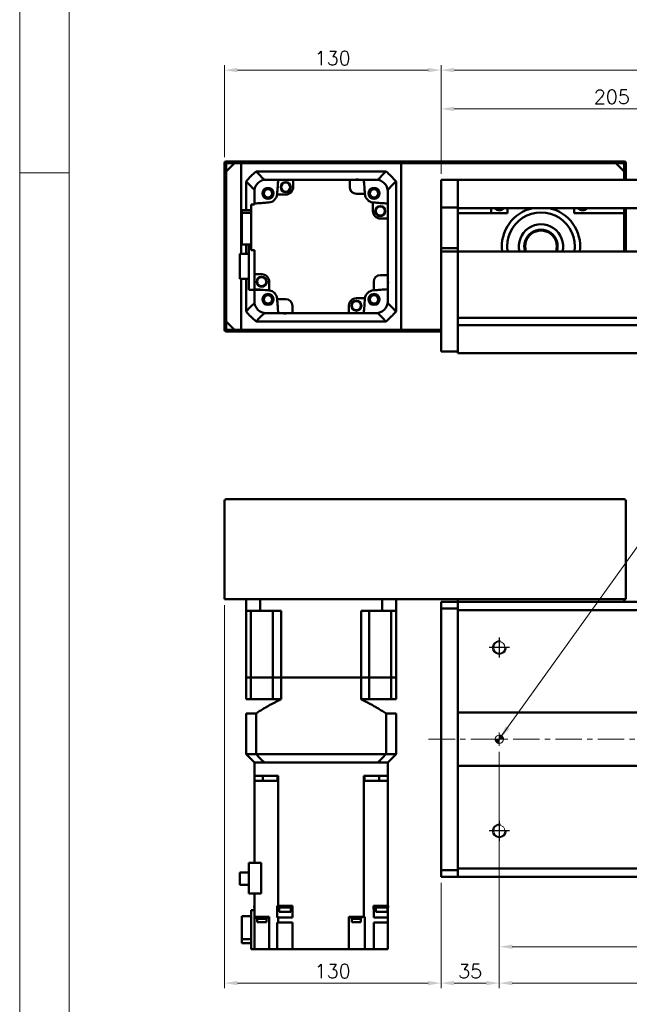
# Model space of a CAD drawing. Header units: millimetres. Extents: x 46891 to 51038, y 6223 to 10291.
# Tile 2 of 6: x 48547 to 48913, y 8911 to 9502. Entities that reach past the tile are written whole.
import ezdxf

# ---------------------------------------------------------------- set-up
doc = ezdxf.new("R2010")
doc.units = ezdxf.units.MM
doc.header["$LTSCALE"] = 0.5
doc.linetypes.add('CENTER', pattern=[50.8, 31.75, -6.35, 6.35, -6.35])
doc.layers.get('0').update_dxf_attribs({"lineweight": 20})
doc.layers.add('1', color=1, linetype='CENTER', lineweight=13)
doc.layers.add('외형선(ISO)', color=7, linetype='Continuous', lineweight=50)
doc.layers.add('C', color=1, linetype='CENTER')
doc.layers.add('DIM', color=4, linetype='Continuous')
doc.styles.add('DSR TEXT', font='romans.shx', dxfattribs={"bigfont": 'whgtxt.shx'})
doc.styles.get("Standard").update_dxf_attribs({"font": 'romans.shx', "bigfont": 'whgtxt.shx'})
doc.dimstyles.new('DSR', dxfattribs={"dimscale": 2, "dimtxt": 3, "dimasz": 3, "dimexe": 0.5, "dimexo": 0.5, "dimgap": 0.5, "dimtad": 1, "dimdsep": 46, "dimtxsty": 'Standard', "dimcen": 2.5, "dimclrd": 4, "dimclre": 4, "dimclrt": 2, "dimadec": 0, "dimazin": 2, "dimtfac": 1, "dimtmove": 0, "dimatfit": 3, "dimfxl": 0, "dimlwd": -1, "dimlwe": -1, "dimarcsym": 0})

# ---------------------------------------------------------------- blocks, each defined once
blk = doc.blocks.new('A$C1C1952E1')
at = {"color": 1}
blk.add_lwpolyline([(0, 0), (420, 0), (420, 297), (0, 297)], close=True, dxfattribs=at)
at = {"color": 3}
blk.add_lwpolyline([(5, 5), (415, 5), (415, 292), (5, 292)], close=True, dxfattribs=at)
blk = doc.blocks.new('*D77')
at = {"color": 1, "linetype": 'ByBlock'}
for p, q in [((48799.5, 9409.41), (48799.5, 9451.32)), ((49004.5, 9421.41), (49004.5, 9451.32)), ((48807.3, 9448.32), (48996.7, 9448.32))]:
    blk.add_line(p, q, dxfattribs=at)
at = {"color": 1}
for points in [[(48807.3, 9449.62), (48807.3, 9447.02), (48799.5, 9448.32)], [(48996.7, 9449.62), (48996.7, 9447.02), (49004.5, 9448.32)]]:
    blk.add_solid(points, dxfattribs=at)
at = {"layer": 'Defpoints', "color": 0}
for p in [(49004.5, 9448.32), (49004.5, 9417.81), (48799.5, 9405.81)]:
    blk.add_point(p, dxfattribs=at)
at = {"color": 3, "insert": (48902, 9455.52), "char_height": 8.4, "attachment_point": 5, "style": 'DSR TEXT'}
blk.add_mtext('205', dxfattribs=at)
blk = doc.blocks.new('*D80')
at = {"color": 1, "linetype": 'ByBlock'}
for p, q in [((48799.5, 9409.41), (48799.5, 9474.57)), ((50161.7, 9471.57), (48807.3, 9471.57)), ((50169.5, 9409.41), (50169.5, 9474.57))]:
    blk.add_line(p, q, dxfattribs=at)
at = {"color": 1}
for points in [[(48807.3, 9472.87), (48807.3, 9470.27), (48799.5, 9471.57)], [(50161.7, 9472.87), (50161.7, 9470.27), (50169.5, 9471.57)]]:
    blk.add_solid(points, dxfattribs=at)
at = {"layer": 'Defpoints', "color": 0}
for p in [(48799.5, 9471.57), (48799.5, 9405.81), (50169.5, 9405.81)]:
    blk.add_point(p, dxfattribs=at)
at = {"color": 3, "insert": (49484.5, 9478.77), "char_height": 8.4, "attachment_point": 5, "style": 'DSR TEXT'}
blk.add_mtext('1370', dxfattribs=at)
blk = doc.blocks.new('*D81')
at = {"color": 1, "linetype": 'ByBlock'}
for p, q in [((48669.5, 9419.41), (48669.5, 9474.57)), ((48791.7, 9471.57), (48677.3, 9471.57)), ((48799.5, 9409.41), (48799.5, 9474.57))]:
    blk.add_line(p, q, dxfattribs=at)
at = {"color": 1}
for points in [[(48677.3, 9472.87), (48677.3, 9470.27), (48669.5, 9471.57)], [(48791.7, 9472.87), (48791.7, 9470.27), (48799.5, 9471.57)]]:
    blk.add_solid(points, dxfattribs=at)
at = {"layer": 'Defpoints', "color": 0}
for p in [(48669.5, 9471.57), (48669.5, 9415.81), (48799.5, 9405.81)]:
    blk.add_point(p, dxfattribs=at)
at = {"color": 3, "insert": (48734.5, 9478.77), "char_height": 8.4, "attachment_point": 5, "style": 'DSR TEXT'}
blk.add_mtext('130', dxfattribs=at)
blk = doc.blocks.new('A$C33E56CC6')
h = blk.add_hatch()
h.set_pattern_fill('ANSI31', color=256, style=0)
h.set_pattern_definition([(45, (-7065.45672, -6508.5399), (-0.0883883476, 0.0883883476), [])])
h.paths.add_polyline_path([(4, 6.5, 0.414214), (1.5, 4), (4, 4)])
h.paths.add_polyline_path([(6.5, 4), (4, 4), (4, 1.5, 0.414214)])
blk.add_circle((4, 4), 2.5)
at = {"layer": '1'}
for p, q in [((4, 0), (4, 8)), ((0, 4), (8, 4))]:
    blk.add_line(p, q, dxfattribs=at)
blk = doc.blocks.new('tap8')
blk.add_circle((0, 0), 3.4)
at = {"layer": 'C', "color": 1, "linetype": 'CENTER'}
for p, q in [((0, -6.05), (0, 6.05)), ((-6.05, 0), (6.05, 0))]:
    blk.add_line(p, q, dxfattribs=at)
at = {"layer": 'DIM', "color": 3}
blk.add_arc((0, 0), 4, 263.84551, 189.43144, dxfattribs=at)
blk = doc.blocks.new('*D91')
at = {"color": 1, "linetype": 'ByBlock'}
for p, q in [((48834.5, 9005.52), (48834.5, 8920.86)), ((48799.5, 8984.07), (48799.5, 8920.86)), ((48826.7, 8923.86), (48807.3, 8923.86))]:
    blk.add_line(p, q, dxfattribs=at)
at = {"color": 1}
for points in [[(48807.3, 8925.16), (48807.3, 8922.56), (48799.5, 8923.86)], [(48826.7, 8925.16), (48826.7, 8922.56), (48834.5, 8923.86)]]:
    blk.add_solid(points, dxfattribs=at)
at = {"layer": 'Defpoints', "color": 0}
for p in [(48834.5, 9009.12), (48799.5, 8987.67), (48799.5, 8923.86)]:
    blk.add_point(p, dxfattribs=at)
at = {"color": 3, "insert": (48817, 8931.06), "char_height": 8.4, "attachment_point": 5, "style": 'DSR TEXT'}
blk.add_mtext('35', dxfattribs=at)
blk = doc.blocks.new('*D92')
at = {"color": 1, "linetype": 'ByBlock'}
for p, q in [((48834.5, 9005.52), (48834.5, 8920.86)), ((50134.5, 9005.52), (50134.5, 8920.86)), ((48842.3, 8923.86), (50126.7, 8923.86))]:
    blk.add_line(p, q, dxfattribs=at)
at = {"color": 1}
for points in [[(48842.3, 8925.16), (48842.3, 8922.56), (48834.5, 8923.86)], [(50126.7, 8925.16), (50126.7, 8922.56), (50134.5, 8923.86)]]:
    blk.add_solid(points, dxfattribs=at)
at = {"layer": 'Defpoints', "color": 0}
for p in [(48834.5, 9009.12), (50134.5, 9009.12), (50134.5, 8923.86)]:
    blk.add_point(p, dxfattribs=at)
at = {"color": 3, "insert": (49484.5, 8931.06), "char_height": 8.4, "attachment_point": 5, "style": 'DSR TEXT'}
blk.add_mtext('13X100PITCH=1300', dxfattribs=at)
blk = doc.blocks.new('*D94')
at = {"color": 1, "linetype": 'ByBlock'}
for p, q in [((48834.5, 9062.57), (48834.5, 8942.67)), ((50134.5, 9062.57), (50134.5, 8942.67)), ((48842.3, 8945.67), (50126.7, 8945.67))]:
    blk.add_line(p, q, dxfattribs=at)
at = {"color": 1}
for points in [[(48842.3, 8946.97), (48842.3, 8944.37), (48834.5, 8945.67)], [(50126.7, 8946.97), (50126.7, 8944.37), (50134.5, 8945.67)]]:
    blk.add_solid(points, dxfattribs=at)
at = {"layer": 'Defpoints', "color": 0}
for p in [(48834.5, 9066.17), (50134.5, 9066.17), (50134.5, 8945.67)]:
    blk.add_point(p, dxfattribs=at)
at = {"color": 3, "insert": (49484.5, 8952.87), "char_height": 8.4, "attachment_point": 5, "style": 'DSR TEXT'}
blk.add_mtext('1300%%P0.02', dxfattribs=at)
blk = doc.blocks.new('*D95')
at = {"color": 1, "linetype": 'ByBlock'}
for p, q in [((48669.5, 9150.57), (48669.5, 8920.86)), ((48799.5, 8984.07), (48799.5, 8920.86)), ((48791.7, 8923.86), (48677.3, 8923.86))]:
    blk.add_line(p, q, dxfattribs=at)
at = {"color": 1}
for points in [[(48677.3, 8925.16), (48677.3, 8922.56), (48669.5, 8923.86)], [(48791.7, 8925.16), (48791.7, 8922.56), (48799.5, 8923.86)]]:
    blk.add_solid(points, dxfattribs=at)
at = {"layer": 'Defpoints', "color": 0}
for p in [(48669.5, 9154.17), (48799.5, 8987.67), (48669.5, 8923.86)]:
    blk.add_point(p, dxfattribs=at)
at = {"color": 3, "insert": (48734.5, 8931.06), "char_height": 8.4, "attachment_point": 5, "style": 'DSR TEXT'}
blk.add_mtext('130', dxfattribs=at)

msp = doc.modelspace()

# ---------------------------------------------------------------- linework, layer by layer
at = {"color": 1}
msp.add_line((48576.33082, 9409.88267), (48546.67132, 9409.88267), dxfattribs=at)
at = {"layer": '1'}
msp.add_line((50179.50234, 9070.16693), (48789.50234, 9070.16693), dxfattribs=at)
at = {"layer": '외형선(ISO)'}
for p, q in [((48669.50234, 9415.81317), (48669.50234, 9407.81317)), ((48909.50234, 9416.81317), (48670.50234, 9416.81317)), ((48670.50234, 9410.81317), (48675.50234, 9415.81317)), ((48671.00234, 9415.81317), (48909.00234, 9415.81317)), ((48679.50234, 9415.81317), (48675.50234, 9415.81317)), ((48679.50234, 9361.36317), (48679.50234, 9415.81317)), ((48904.50234, 9415.81317), (48775.50234, 9415.81317)), ((48775.50234, 9415.81317), (48775.50234, 9315.81317)), ((48904.50234, 9415.81317), (48909.50234, 9410.81317)), ((48910.50234, 9407.81317), (48910.50234, 9415.81317)), ((48670.50234, 9407.81317), (48670.50234, 9415.31317)), ((48670.50234, 9410.81317), (48670.50234, 9320.81317)), ((48766.50494, 9410.81317), (48688.49974, 9410.81317)), ((48909.50234, 9415.31317), (48909.50234, 9407.81317)), ((48909.50234, 9405.81317), (48909.50234, 9410.81317)), ((48669.50234, 9407.81317), (48670.50234, 9407.81317)), ((48669.50234, 9403.81317), (48669.50234, 9407.81317)), ((48682.50234, 9404.81576), (48682.50234, 9387.59544)), ((48693.49866, 9405.81317), (48694.50234, 9405.81317)), ((48701.83615, 9405.81317), (48694.50234, 9405.81317)), ((48701.83615, 9405.81317), (48710.80234, 9405.81317)), ((48744.70234, 9405.81317), (48710.80234, 9405.81317)), ((48710.80234, 9405.81317), (48710.80234, 9401.41317)), ((48744.70234, 9405.81317), (48753.16853, 9405.81317)), ((48744.70234, 9401.41317), (48744.70234, 9405.81317)), ((48760.50234, 9405.81317), (48753.16853, 9405.81317)), ((48760.50234, 9405.81317), (48761.50602, 9405.81317)), ((48772.50234, 9326.81057), (48772.50234, 9404.81576)), ((48799.50234, 9405.81317), (48799.50234, 9403.81317)), ((48809.50234, 9405.81317), (48799.50234, 9405.81317)), ((48809.50234, 9403.81317), (48809.50234, 9405.81317)), ((48929.50234, 9405.81317), (48809.50234, 9405.81317)), ((48809.50234, 9405.81317), (48809.50234, 9403.81317)), ((48909.50234, 9407.81317), (48910.50234, 9407.81317)), ((48910.50234, 9407.81317), (48910.50234, 9405.81317)), ((48670.50234, 9403.81317), (48669.50234, 9403.81317)), ((48669.50234, 9403.81317), (48669.50234, 9327.81317)), ((48670.50234, 9327.81317), (48670.50234, 9403.81317)), ((48687.50234, 9399.81684), (48687.50234, 9398.81317)), ((48687.50234, 9391.47935), (48687.50234, 9398.81317)), ((48767.50234, 9399.81684), (48767.50234, 9398.81317)), ((48767.50234, 9391.47935), (48767.50234, 9398.81317)), ((48799.50234, 9402.30045), (48799.50234, 9403.81317)), ((48799.50234, 9401.80147), (48799.50234, 9402.30045)), ((48799.50234, 9401.80147), (48799.50234, 9400.26088)), ((48799.50234, 9400.26088), (48799.50234, 9397.27629)), ((48809.50234, 9403.81317), (48809.50234, 9402.30045)), ((48809.50234, 9402.30045), (48809.50234, 9403.81317)), ((48809.50234, 9402.30045), (48809.50234, 9401.80147)), ((48809.50234, 9401.80147), (48809.50234, 9402.30045)), ((48809.50234, 9400.26088), (48809.50234, 9401.80147)), ((48809.50234, 9401.80147), (48809.50234, 9400.26088)), ((48809.50234, 9397.27629), (48809.50234, 9400.26088)), ((48809.50234, 9400.26088), (48809.50234, 9397.27629)), ((48706.30234, 9396.91317), (48701.13523, 9396.91317)), ((48753.82428, 9397.41317), (48748.70234, 9397.41317)), ((48758.60234, 9387.01317), (48758.60234, 9392.18028)), ((48799.50234, 9389.49884), (48799.50234, 9397.27629)), ((48809.50234, 9397.27629), (48809.50234, 9389.49884)), ((48809.50234, 9389.49884), (48809.50234, 9397.27629)), ((48680.00234, 9387.59544), (48685.50234, 9387.59544)), ((48680.00234, 9387.59544), (48680.00234, 9385.88927)), ((48685.50234, 9391.01317), (48687.50234, 9391.01317)), ((48685.50234, 9391.01317), (48685.50234, 9363.61317)), ((48687.50234, 9391.01317), (48687.50234, 9391.47935)), ((48767.50234, 9391.47935), (48767.50234, 9382.51317)), ((48799.50234, 9389.13986), (48799.50234, 9389.49884)), ((48799.50234, 9364.73623), (48799.50234, 9389.13986)), ((48809.50234, 9389.13986), (48799.50234, 9389.13986)), ((48809.50234, 9389.49884), (48809.50234, 9389.13986)), ((48809.50234, 9389.13986), (48809.50234, 9364.73623)), ((48929.50234, 9388.81317), (48809.50234, 9388.81317)), ((48829.50234, 9388.81317), (48829.50234, 9385.81317)), ((48839.50234, 9388.81317), (48839.50234, 9385.81317)), ((48879.50234, 9385.81317), (48879.50234, 9388.81317)), ((48909.50234, 9388.81317), (48909.50234, 9385.81317)), ((48910.50234, 9362.81317), (48910.50234, 9388.81317)), ((48685.50234, 9385.88927), (48680.00234, 9385.88927)), ((48680.00234, 9385.88927), (48680.00234, 9367.03089)), ((48767.50234, 9382.51317), (48763.10234, 9382.51317)), ((48767.50234, 9348.61317), (48767.50234, 9382.51317)), ((48839.50234, 9385.81317), (48809.50234, 9385.81317)), ((48909.50234, 9385.81317), (48879.50234, 9385.81317)), ((48909.50234, 9362.81317), (48909.50234, 9385.81317)), ((48680.00234, 9367.03089), (48685.50234, 9367.03089)), ((48682.50234, 9367.03089), (48682.50234, 9361.36317)), ((48684.10234, 9367.03089), (48684.10234, 9339.81317)), ((48685.50234, 9363.61317), (48687.50234, 9363.61317)), ((48687.50234, 9349.11317), (48687.50234, 9363.61317)), ((48799.50234, 9362.81317), (48799.50234, 9364.73623)), ((48809.50234, 9364.73623), (48799.50234, 9364.73623)), ((48799.50234, 9362.81317), (48799.50234, 9359.81317)), ((48809.50234, 9362.81317), (48799.50234, 9362.81317)), ((48809.50234, 9364.73623), (48809.50234, 9362.81317)), ((48809.50234, 9362.81317), (48809.50234, 9359.81317)), ((48809.50234, 9362.81317), (50159.50234, 9362.81317)), ((48809.50234, 9359.81317), (48809.50234, 9362.81317)), ((48684.10234, 9361.36317), (48678.70234, 9361.36317)), ((48678.70234, 9361.36317), (48678.70234, 9346.26317)), ((48799.50234, 9308.05581), (48799.50234, 9359.81317)), ((48809.50234, 9323.26317), (48809.50234, 9359.81317)), ((48809.50234, 9359.81317), (48809.50234, 9308.05581)), ((48678.70234, 9346.26317), (48684.10234, 9346.26317)), ((48679.50234, 9315.81317), (48679.50234, 9346.26317)), ((48682.50234, 9346.26317), (48682.50234, 9326.81057)), ((48687.50234, 9349.11317), (48687.50234, 9340.14698)), ((48691.90234, 9349.11317), (48687.50234, 9349.11317)), ((48763.10234, 9348.61317), (48767.50234, 9348.61317)), ((48767.50234, 9348.61317), (48767.50234, 9340.14698)), ((48684.10234, 9339.81317), (48691.53089, 9339.81317)), ((48687.50234, 9332.81317), (48687.50234, 9339.81317)), ((48696.40234, 9344.61317), (48696.40234, 9339.44605)), ((48759.10234, 9339.49122), (48759.10234, 9344.61317)), ((48767.50234, 9332.81317), (48767.50234, 9340.14698)), ((48701.1804, 9334.21317), (48706.30234, 9334.21317)), ((48748.70234, 9334.71317), (48753.86945, 9334.71317)), ((48669.50234, 9327.81317), (48670.50234, 9327.81317)), ((48669.50234, 9323.81317), (48669.50234, 9327.81317)), ((48687.50234, 9332.81317), (48687.50234, 9331.80949)), ((48710.30234, 9330.21317), (48710.30234, 9325.81317)), ((48744.20234, 9325.81317), (48744.20234, 9330.21317)), ((48767.50234, 9332.81317), (48767.50234, 9331.80949)), ((48670.50234, 9323.81317), (48669.50234, 9323.81317)), ((48669.50234, 9323.81317), (48669.50234, 9315.81317)), ((48670.50234, 9316.31317), (48670.50234, 9323.81317)), ((48693.49866, 9325.81317), (48694.50234, 9325.81317)), ((48694.50234, 9325.81317), (48701.83615, 9325.81317)), ((48701.83615, 9325.81317), (48710.30234, 9325.81317)), ((48710.30234, 9325.81317), (48744.20234, 9325.81317)), ((48753.16853, 9325.81317), (48744.20234, 9325.81317)), ((48753.16853, 9325.81317), (48760.50234, 9325.81317)), ((48760.50234, 9325.81317), (48761.50602, 9325.81317)), ((48809.50234, 9323.06317), (48963.50234, 9323.06317)), ((48675.50234, 9315.81317), (48670.50234, 9320.81317)), ((48799.50234, 9315.81317), (48671.00234, 9315.81317)), ((48675.50234, 9315.81317), (48679.50234, 9315.81317)), ((48688.49974, 9320.81317), (48766.50494, 9320.81317)), ((48775.50234, 9315.81317), (48799.50234, 9315.81317)), ((48809.50234, 9318.56317), (48963.51279, 9318.56317)), ((48809.50234, 9308.05581), (48809.50234, 9318.36317)), ((48670.50234, 9314.81317), (48799.50234, 9314.81317)), ((48799.50234, 9308.05581), (48799.50234, 9305.93449)), ((48799.50234, 9302.81317), (48799.50234, 9305.93449)), ((48809.50234, 9308.05581), (48809.50234, 9305.93449)), ((48809.50234, 9305.93449), (48809.50234, 9308.05581)), ((48809.50234, 9301.81317), (48809.50234, 9305.93449)), ((48809.50234, 9305.93449), (48809.50234, 9302.81317)), ((48799.50234, 9302.81317), (48809.50234, 9302.81317)), ((48809.50234, 9301.81317), (50159.50234, 9301.81317)), ((48669.50234, 9154.16693), (48669.50234, 9213.16693)), ((48670.50234, 9214.16693), (48909.50234, 9214.16693)), ((48910.50234, 9213.16693), (48910.50234, 9154.16693)), ((48669.50234, 9154.16693), (48670.50234, 9154.16693)), ((48670.50234, 9154.16693), (48909.50234, 9154.16693)), ((48682.50234, 9154.16693), (48682.50234, 9147.16693)), ((48690.90999, 9154.16693), (48690.90999, 9147.16693)), ((48764.09469, 9154.16693), (48764.09469, 9147.16693)), ((48772.50234, 9154.16693), (48772.50234, 9147.16693)), ((48799.50234, 9151.78825), (48799.50234, 9152.66693)), ((48809.50234, 9152.66693), (48799.50234, 9152.66693)), ((48799.50234, 9151.78825), (48799.50234, 9148.66693)), ((48809.50234, 9154.16693), (48809.50234, 9152.66693)), ((48809.50234, 9151.78825), (48809.50234, 9152.66693)), ((48809.50234, 9152.66693), (50159.50234, 9152.66693)), ((48809.50234, 9152.66693), (48809.50234, 9151.78825)), ((48809.50234, 9151.78825), (48809.50234, 9147.66693)), ((48809.50234, 9148.66693), (48809.50234, 9151.78825)), ((48909.50234, 9154.16693), (48909.50234, 9152.66693)), ((48909.50234, 9154.16693), (48910.50234, 9154.16693)), ((48690.90999, 9147.16693), (48682.50234, 9147.16693)), ((48682.50234, 9107.16693), (48682.50234, 9147.16693)), ((48685.45012, 9147.16693), (48685.45012, 9107.16693)), ((48690.90999, 9147.16693), (48703.50234, 9147.16693)), ((48698.64734, 9147.16693), (48698.64734, 9107.16693)), ((48703.50234, 9107.16693), (48703.50234, 9147.16693)), ((48751.50234, 9147.16693), (48764.09469, 9147.16693)), ((48751.50234, 9107.16693), (48751.50234, 9147.16693)), ((48756.35734, 9147.16693), (48756.35734, 9107.16693)), ((48772.50234, 9147.16693), (48764.09469, 9147.16693)), ((48769.55456, 9147.16693), (48769.55456, 9107.16693)), ((48772.50234, 9107.16693), (48772.50234, 9147.16693)), ((48809.50234, 9148.66693), (48799.50234, 9148.66693)), ((48799.50234, 9148.66693), (48799.50234, 8991.66693)), ((48809.50234, 9147.66693), (48809.50234, 9086.16693)), ((50159.50234, 9147.66693), (48809.50234, 9147.66693)), ((48682.50234, 9107.16693), (48685.45012, 9107.16693)), ((48685.45012, 9107.16693), (48682.50234, 9107.16693)), ((48682.50234, 9107.16693), (48682.50234, 9094.16693)), ((48685.45012, 9107.16693), (48692.14734, 9107.16693)), ((48685.45012, 9107.16693), (48692.14734, 9107.16693)), ((48685.45012, 9107.16693), (48685.45012, 9094.16693)), ((48692.14734, 9107.16693), (48698.64734, 9107.16693)), ((48692.14734, 9107.16693), (48698.64734, 9107.16693)), ((48698.64734, 9107.16693), (48703.50234, 9107.16693)), ((48703.50234, 9107.16693), (48698.64734, 9107.16693)), ((48698.64734, 9107.16693), (48698.64734, 9094.16693)), ((48703.50234, 9107.16693), (48751.50234, 9107.16693)), ((48703.50234, 9107.16693), (48751.50234, 9107.16693)), ((48703.50234, 9107.16693), (48703.50234, 9094.16693)), ((48751.50234, 9107.16693), (48756.35734, 9107.16693)), ((48756.35734, 9107.16693), (48751.50234, 9107.16693)), ((48751.50234, 9107.16693), (48751.50234, 9094.16693)), ((48756.35734, 9107.16693), (48762.85734, 9107.16693)), ((48756.35734, 9107.16693), (48762.85734, 9107.16693)), ((48756.35734, 9107.16693), (48756.35734, 9094.16693)), ((48762.85734, 9107.16693), (48769.55456, 9107.16693)), ((48762.85734, 9107.16693), (48769.55456, 9107.16693)), ((48769.55456, 9107.16693), (48772.50234, 9107.16693)), ((48772.50234, 9107.16693), (48769.55456, 9107.16693)), ((48769.55456, 9107.16693), (48769.55456, 9094.16693)), ((48772.50234, 9107.16693), (48772.50234, 9094.16693)), ((48685.45012, 9094.16693), (48682.50234, 9094.16693)), ((48698.64734, 9094.16693), (48685.45012, 9094.16693)), ((48703.50234, 9094.16693), (48698.64734, 9094.16693)), ((48756.35734, 9094.16693), (48751.50234, 9094.16693)), ((48756.35734, 9094.16693), (48769.55456, 9094.16693)), ((48772.50234, 9094.16693), (48769.55456, 9094.16693)), ((48688.49974, 9085.61693), (48682.50234, 9085.61693)), ((48682.50234, 9085.61693), (48682.50234, 9061.16693)), ((48688.49974, 9085.61693), (48688.49974, 9061.16693)), ((48772.50234, 9085.61693), (48766.50494, 9085.61693)), ((48766.50494, 9085.61693), (48766.50494, 9061.16693)), ((48772.50234, 9085.61693), (48772.50234, 9061.16693)), ((48809.50234, 9086.16693), (48809.50234, 9085.31338)), ((48809.50234, 9086.16693), (50159.50234, 9086.16693)), ((48809.50234, 9085.31338), (48809.50234, 9084.95982)), ((48809.50234, 9084.95982), (48809.50234, 9055.37404)), ((48809.50234, 9055.37404), (48809.50234, 9084.95982)), ((48682.50234, 9061.16693), (48688.49974, 9061.16693)), ((48682.50234, 9061.16693), (48687.50234, 9056.16693)), ((48687.50234, 9056.16693), (48687.50234, 9048.16693)), ((48687.50234, 9056.16693), (48687.59043, 9056.16693)), ((48693.39531, 9056.16693), (48687.59043, 9056.16693)), ((48688.49974, 9061.16693), (48766.50494, 9061.16693)), ((48693.39531, 9056.16693), (48693.49866, 9056.16693)), ((48693.49866, 9056.16693), (48761.50602, 9056.16693)), ((48760.50234, 9056.16693), (48694.50234, 9056.16693)), ((48761.60937, 9056.16693), (48761.50602, 9056.16693)), ((48767.41425, 9056.16693), (48761.60937, 9056.16693)), ((48766.50494, 9061.16693), (48772.50234, 9061.16693)), ((48767.50234, 9056.16693), (48767.41425, 9056.16693)), ((48767.50234, 9056.16693), (48772.50234, 9061.16693)), ((48767.50234, 9056.16693), (48767.50234, 9048.16693)), ((48809.50234, 9055.37404), (48809.50234, 9055.02048)), ((48809.50234, 9055.02048), (48809.50234, 9054.16693)), ((48809.50234, 9054.16693), (48809.50234, 8992.66693)), ((50159.50234, 9054.16693), (48809.50234, 9054.16693)), ((48687.50234, 9048.16693), (48687.50234, 9045.16693)), ((48687.50234, 9048.16693), (48694.50234, 9048.16693)), ((48696.05849, 9045.16693), (48687.50234, 9045.16693)), ((48687.50234, 8996.06693), (48687.50234, 9045.16693)), ((48692.63806, 9045.16693), (48692.63806, 9048.16693)), ((48694.50234, 9048.16693), (48701.84477, 9048.16693)), ((48696.05849, 9045.16693), (48701.16967, 9045.16693)), ((48701.83615, 9045.16693), (48701.16967, 9045.16693)), ((48701.42546, 9045.16693), (48701.42546, 9048.16693)), ((48701.84477, 9045.16693), (48701.83615, 9045.16693)), ((48701.83615, 8970.16693), (48701.83615, 9045.16693)), ((48701.84477, 9045.16693), (48701.84477, 9048.16693)), ((48753.15991, 9048.16693), (48760.50234, 9048.16693)), ((48753.15991, 9045.16693), (48753.15991, 9048.16693)), ((48753.16853, 9045.16693), (48753.15991, 9045.16693)), ((48753.83501, 9045.16693), (48753.16853, 9045.16693)), ((48753.16853, 9045.16693), (48753.16853, 8963.66693)), ((48753.57922, 9045.16693), (48753.57922, 9048.16693)), ((48753.83501, 9045.16693), (48758.94619, 9045.16693)), ((48767.50234, 9045.16693), (48758.94619, 9045.16693)), ((48760.50234, 9048.16693), (48767.50234, 9048.16693)), ((48762.36662, 9045.16693), (48762.36662, 9048.16693)), ((48767.50234, 9045.16693), (48767.50234, 9048.16693)), ((48767.50234, 9045.16693), (48767.50234, 8970.16693)), ((48684.10234, 8996.06693), (48691.53089, 8996.06693)), ((48684.10234, 8996.06693), (48684.10234, 8977.51693)), ((48691.53089, 8977.51693), (48691.53089, 8996.06693)), ((48799.50234, 8991.66693), (48809.50234, 8991.66693)), ((48799.50234, 8991.66693), (48799.50234, 8988.54561)), ((48809.50234, 8992.66693), (48809.50234, 8988.54561)), ((48809.50234, 8992.66693), (50159.50234, 8992.66693)), ((48809.50234, 8988.54561), (48809.50234, 8991.66693)), ((48678.70234, 8982.84193), (48678.70234, 8990.29193)), ((48678.70234, 8990.29193), (48684.10234, 8990.29193)), ((48799.50234, 8987.66693), (48799.50234, 8988.54561)), ((48809.50234, 8987.66693), (48799.50234, 8987.66693)), ((48809.50234, 8987.66693), (48809.50234, 8988.54561)), ((48809.50234, 8988.54561), (48809.50234, 8987.66693)), ((48809.50234, 8987.66693), (50159.50234, 8987.66693)), ((48678.70234, 8982.84193), (48684.10234, 8982.84193)), ((48684.10234, 8977.51693), (48691.53089, 8977.51693)), ((48687.50234, 8977.51693), (48687.50234, 8963.66693)), ((48685.50234, 8944.16693), (48685.50234, 8967.66693)), ((48685.50234, 8967.66693), (48687.50234, 8967.66693)), ((48687.50234, 8970.16693), (48687.28244, 8970.16693)), ((48687.28244, 8970.16693), (48687.28244, 8969.16693)), ((48687.28244, 8969.16693), (48687.50234, 8969.16693)), ((48701.17771, 8970.16693), (48701.83615, 8970.16693)), ((48701.17771, 8968.16693), (48701.17771, 8970.16693)), ((48701.1804, 8968.16693), (48701.17771, 8968.16693)), ((48701.1804, 8963.16693), (48701.1804, 8968.16693)), ((48702.29172, 8968.16693), (48701.1804, 8968.16693)), ((48701.83615, 8970.16693), (48704.5178, 8970.16693)), ((48701.99172, 8970.16693), (48701.99172, 8969.16693)), ((48701.99172, 8969.16693), (48709.59172, 8969.16693)), ((48702.29172, 8969.16693), (48702.29172, 8966.56693)), ((48707.06565, 8970.16693), (48704.5178, 8970.16693)), ((48707.06565, 8970.16693), (48710.30377, 8970.16693)), ((48709.29172, 8969.16693), (48709.29172, 8966.56693)), ((48709.29172, 8968.16693), (48710.30234, 8968.16693)), ((48709.59172, 8970.16693), (48709.59172, 8969.16693)), ((48710.30234, 8963.16693), (48710.30234, 8968.16693)), ((48710.30377, 8968.16693), (48710.30234, 8968.16693)), ((48710.30377, 8968.16693), (48710.30377, 8970.16693)), ((48759.06328, 8970.16693), (48767.50234, 8970.16693)), ((48759.06328, 8970.16693), (48759.06328, 8968.16693)), ((48759.10234, 8968.16693), (48759.06328, 8968.16693)), ((48759.10234, 8968.16693), (48759.10234, 8963.16693)), ((48759.10234, 8968.16693), (48760.42224, 8968.16693)), ((48760.12224, 8970.16693), (48760.12224, 8969.16693)), ((48760.12224, 8969.16693), (48767.72224, 8969.16693)), ((48760.42224, 8969.16693), (48760.42224, 8966.56693)), ((48767.42224, 8969.16693), (48767.42224, 8966.56693)), ((48767.50234, 8968.16693), (48767.42224, 8968.16693)), ((48767.72224, 8970.16693), (48767.50234, 8970.16693)), ((48767.50234, 8968.16693), (48767.50234, 8969.16693)), ((48767.50234, 8968.16693), (48767.50234, 8963.16693)), ((48767.72224, 8970.16693), (48767.72224, 8969.16693)), ((48680.00234, 8950.17687), (48680.00234, 8964.07251)), ((48680.00234, 8964.07251), (48685.50234, 8964.07251)), ((48687.50234, 8944.16693), (48687.50234, 8963.66693)), ((48687.50234, 8963.66693), (48696.05849, 8963.66693)), ((48688.9414, 8963.16693), (48688.9414, 8963.66693)), ((48688.9414, 8963.16693), (48694.9414, 8963.16693)), ((48688.9914, 8962.46693), (48688.9914, 8963.16693)), ((48688.9914, 8962.46693), (48694.8914, 8962.46693)), ((48689.1914, 8960.46693), (48689.1914, 8962.46693)), ((48694.6914, 8960.46693), (48694.6914, 8962.46693)), ((48694.8914, 8962.46693), (48694.8914, 8963.16693)), ((48694.9414, 8963.16693), (48694.9414, 8963.66693)), ((48696.40234, 8963.66693), (48696.05849, 8963.66693)), ((48696.40234, 8944.16693), (48696.40234, 8963.66693)), ((48701.83615, 8963.16693), (48701.1804, 8963.16693)), ((48701.83615, 8963.16693), (48701.83615, 8960.16693)), ((48710.30234, 8963.16693), (48701.83615, 8963.16693)), ((48702.29172, 8966.56693), (48709.29172, 8966.56693)), ((48753.16853, 8963.66693), (48744.20234, 8963.66693)), ((48744.20234, 8963.66693), (48744.20234, 8944.16693)), ((48745.70091, 8963.16693), (48745.70091, 8963.66693)), ((48745.70091, 8963.16693), (48751.70091, 8963.16693)), ((48745.75091, 8962.46693), (48745.75091, 8963.16693)), ((48745.75091, 8962.46693), (48751.65091, 8962.46693)), ((48745.95091, 8960.46693), (48745.95091, 8962.46693)), ((48751.45091, 8960.46693), (48751.45091, 8962.46693)), ((48751.65091, 8962.46693), (48751.65091, 8963.16693)), ((48751.70091, 8963.16693), (48751.70091, 8963.66693)), ((48753.16853, 8963.66693), (48753.83501, 8963.66693)), ((48753.86945, 8963.66693), (48753.83501, 8963.66693)), ((48753.86945, 8963.66693), (48753.86945, 8944.16693)), ((48767.50234, 8963.16693), (48759.10234, 8963.16693)), ((48760.42224, 8966.56693), (48767.42224, 8966.56693)), ((48767.50234, 8963.16693), (48767.50234, 8960.16693)), ((48689.1914, 8960.46693), (48694.6914, 8960.46693)), ((48701.1804, 8960.16693), (48701.83615, 8960.16693)), ((48701.1804, 8960.16693), (48701.1804, 8944.16693)), ((48701.83615, 8960.16693), (48710.30234, 8960.16693)), ((48710.30234, 8960.16693), (48710.30234, 8944.16693)), ((48745.95091, 8960.46693), (48751.45091, 8960.46693)), ((48759.10234, 8960.16693), (48767.50234, 8960.16693)), ((48759.10234, 8960.16693), (48759.10234, 8944.16693)), ((48767.50234, 8944.16693), (48767.50234, 8960.16693)), ((48680.00234, 8947.86135), (48680.00234, 8950.17687)), ((48680.00234, 8950.17687), (48685.50234, 8950.17687)), ((48685.50234, 8947.86135), (48680.00234, 8947.86135)), ((48685.50234, 8944.16693), (48687.50234, 8944.16693)), ((48691.90234, 8944.16693), (48687.50234, 8944.16693)), ((48696.40234, 8944.16693), (48691.90234, 8944.16693)), ((48701.16967, 8944.16693), (48696.40234, 8944.16693)), ((48701.16967, 8944.16693), (48701.1804, 8944.16693)), ((48701.1804, 8944.16693), (48706.30234, 8944.16693)), ((48710.30234, 8944.16693), (48706.30234, 8944.16693)), ((48710.30234, 8944.16693), (48744.20234, 8944.16693)), ((48748.70234, 8944.16693), (48744.20234, 8944.16693)), ((48748.70234, 8944.16693), (48753.86945, 8944.16693)), ((48758.94619, 8944.16693), (48753.86945, 8944.16693)), ((48758.94619, 8944.16693), (48759.10234, 8944.16693)), ((48763.10234, 8944.16693), (48759.10234, 8944.16693)), ((48763.10234, 8944.16693), (48767.50234, 8944.16693))]:
    msp.add_line(p, q, dxfattribs=at)
for centre, radius in [((48706.30377, 9401.3741), 3), ((48706.30377, 9401.3741), 2.95), ((48706.30377, 9401.3741), 2.75), ((48695.68254, 9397.63297), 3.3), ((48695.68254, 9397.63297), 3.2), ((48695.68254, 9397.63297), 3), ((48695.68254, 9397.63297), 2.5), ((48759.32215, 9397.63297), 3.3), ((48759.32215, 9397.63297), 3.2), ((48759.32215, 9397.63297), 3), ((48759.32215, 9397.63297), 2.5), ((48763.06328, 9387.01174), 3), ((48763.06328, 9387.01174), 2.95), ((48763.06328, 9387.01174), 2.75), ((48691.9414, 9344.61459), 3), ((48691.9414, 9344.61459), 2.95), ((48691.9414, 9344.61459), 2.75), ((48695.68254, 9333.99336), 3.3), ((48695.68254, 9333.99336), 3.2), ((48695.68254, 9333.99336), 3), ((48695.68254, 9333.99336), 2.5), ((48748.70091, 9330.25223), 3), ((48748.70091, 9330.25223), 2.95), ((48759.32215, 9333.99336), 3.3), ((48759.32215, 9333.99336), 3.2), ((48759.32215, 9333.99336), 3), ((48759.32215, 9333.99336), 2.5), ((48748.70091, 9330.25223), 2.75)]:
    msp.add_circle(centre, radius, dxfattribs=at)
for centre, radius, start, end in [((48670.50234, 9415.81317), 1, 90, 180), ((48671.00234, 9415.31317), 0.5, 90, 180), ((48909.00234, 9415.31317), 0.5, 0, 90), ((48909.50234, 9415.81317), 1, 0, 90), ((48727.50234, 9365.81317), 59.55, 130.91627078, 139.08372922), ((48727.50234, 9365.81317), 59.55, 40.91627078, 49.08372922), ((48694.50234, 9398.81317), 7, 90, 180), ((48727.50234, 9365.81317), 52.5, 130.36759354, 130.51580082), ((49160.09372, 9365.81317), 460, 175.01145802, 176.0804225), ((48749.21296, 9402.23306), 3.8, 70.41268147, 109.58731853), ((48294.91096, 9365.81317), 460, 3.93907323, 4.98854198), ((48760.50234, 9398.81317), 7, 0, 90), ((48727.50234, 9365.81317), 52.5, 49.48419918, 49.63240646), ((48727.50234, 9365.81317), 52.5, 139.48419918, 139.63240646), ((48706.30234, 9401.41317), 4.5, 270, 0), ((48748.70234, 9401.41317), 4, 180, 270), ((48727.50234, 9365.81317), 52.5, 40.36759354, 40.51580082), ((48727.50234, 8933.22178), 460, 93.9195775, 94.98854198), ((48695.68254, 9397.63297), 5.5, 273.9195775, 352.47991906), ((48695.68254, 9397.63297), 5.5, 352.47991906, 356.0804225), ((48294.91096, 9365.81316), 460, 3.9195775, 3.93907323), ((48759.32215, 9397.63297), 5.5, 183.9195775, 262.47991906), ((48759.32215, 9397.63297), 5.5, 262.47991906, 266.0804225), ((48727.50234, 8933.22178), 460, 85.01145802, 86.0804225), ((48763.10234, 9387.01317), 4.5, 180, 270), ((48834.50234, 9390.81317), 3.3235, 216.99714571, 323.00285429), ((48859.50234, 9365.81317), 23.5, 101.84027388, 187.33436892), ((48859.50234, 9365.81317), 23.5, 352.66563108, 78.15972612), ((48884.50234, 9390.81317), 3.3235, 216.99714571, 323.00285429), ((48859.50234, 9365.81317), 20.3, 351.5015155, 188.4984845), ((48859.50234, 9365.81317), 13.3, 346.96395971, 193.03604029), ((48859.50234, 9365.81317), 10, 342.54239688, 197.45760312), ((48859.50234, 9365.81317), 9.5, 341.59151983, 198.40848017), ((48691.90234, 9344.61317), 4.5, 0, 90), ((48763.10234, 9344.61317), 4, 90, 180), ((48763.92224, 9344.10255), 3.8, 340.41268147, 19.58731853), ((48727.50234, 9798.40455), 460, 265.01145802, 266.0804225), ((48695.68254, 9333.99336), 5.5, 82.47991906, 86.0804225), ((48695.68254, 9333.99336), 5.5, 3.9195775, 82.47991906), ((48759.32215, 9333.99336), 5.5, 93.9195775, 172.47991906), ((48727.50234, 9798.40455), 460, 273.9195775, 273.93907323), ((48727.50234, 9798.40455), 460, 273.93907323, 274.98854198), ((49160.09372, 9365.81317), 460, 183.9195775, 183.93907323), ((49160.09372, 9365.81317), 460, 183.93907323, 184.98854198), ((48706.30234, 9330.21317), 4, 0, 90), ((48748.70234, 9330.21317), 4.5, 90, 180), ((48294.91096, 9365.81317), 460, 355.01145802, 356.0804225), ((48759.32215, 9333.99336), 5.5, 172.47991906, 176.0804225), ((48694.50234, 9332.81317), 7, 180, 270), ((48727.50234, 9365.81317), 52.5, 220.36759354, 220.51580082), ((48760.50234, 9332.81317), 7, 270, 0), ((48727.50234, 9365.81317), 52.5, 319.48419918, 319.63240646), ((48727.50234, 9365.81317), 59.55, 220.91627078, 229.08372922), ((48727.50234, 9365.81317), 52.5, 229.48419918, 229.63240646), ((48705.79172, 9329.39327), 3.8, 250.41268147, 289.58731853), ((48727.50234, 9365.81317), 52.5, 310.36759354, 310.51580082), ((48727.50234, 9365.81317), 59.55, 310.91627078, 319.08372922), ((48670.50234, 9315.81317), 1, 180, 270), ((48671.00234, 9316.31317), 0.5, 180, 270), ((48670.50234, 9213.16693), 1, 90, 180), ((48909.50234, 9213.16693), 1, 0, 90)]:
    msp.add_arc(centre, radius, start, end, dxfattribs=at)
for points in [[(48688.49974, 9410.81317), (48689.06843, 9410.24394), (48690.19695, 9409.11459), (48691.86334, 9407.4478), (48692.9565, 9406.35499), (48693.49866, 9405.81317)], [(48761.50602, 9405.81317), (48762.04846, 9406.35526), (48763.14198, 9407.44844), (48764.80838, 9409.11524), (48765.93653, 9410.24422), (48766.50494, 9410.81317)], [(48687.50234, 9399.81684), (48686.96024, 9400.35928), (48685.86706, 9401.45281), (48684.20026, 9403.1192), (48683.07129, 9404.24735), (48682.50234, 9404.81576)], [(48772.50234, 9404.81576), (48771.93312, 9404.24708), (48770.80377, 9403.11856), (48769.13698, 9401.45216), (48768.04416, 9400.35901), (48767.50234, 9399.81684)], [(48682.50234, 9326.81057), (48683.07157, 9327.37925), (48684.20091, 9328.50777), (48685.8677, 9330.17417), (48686.96052, 9331.26733), (48687.50234, 9331.80949)], [(48767.50234, 9331.80949), (48768.04444, 9331.26705), (48769.13762, 9330.17352), (48770.80442, 9328.50713), (48771.93339, 9327.37898), (48772.50234, 9326.81057)], [(48693.49866, 9325.81317), (48692.95622, 9325.27107), (48691.8627, 9324.17789), (48690.1963, 9322.51109), (48689.06815, 9321.38211), (48688.49974, 9320.81317)], [(48766.50494, 9320.81317), (48765.93625, 9321.38239), (48764.80773, 9322.51174), (48763.14134, 9324.17853), (48762.04818, 9325.27134), (48761.50602, 9325.81317)], [(48693.49866, 9056.16693), (48692.95622, 9056.70903), (48691.8627, 9057.80221), (48690.1963, 9059.46901), (48689.06815, 9060.59798), (48688.49974, 9061.16693)], [(48766.50494, 9061.16693), (48765.93625, 9060.59771), (48764.80773, 9059.46836), (48763.14134, 9057.80157), (48762.04818, 9056.70876), (48761.50602, 9056.16693)]]:
    msp.add_open_spline(points, degree=3, dxfattribs=at)
for points, weights in [([(48688.49974, 9085.61693), (48696.5812, 9090.90992), (48703.50234, 9094.16693)], [1.24342419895, 1.30973118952, 1.35416666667]), ([(48751.50234, 9094.16693), (48758.42348, 9090.90992), (48766.50494, 9085.61693)], [1.35416666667, 1.30973118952, 1.24342419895])]:
    msp.add_rational_spline(points, weights, degree=2, dxfattribs=at)

# ---------------------------------------------------------------- block references
at = {"xscale": 5.931900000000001, "yscale": 5.931900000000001, "zscale": 5.931900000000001}
msp.add_blockref('A$C1C1952E1', (48546.67132, 8528.99552), dxfattribs=at)
at = {"xscale": -1}
for name, p, rotation in [('tap8', (48834.50234, 9125.16693), 90), ('A$C33E56CC6', (48830.50234, 9074.16693), 180), ('tap8', (48834.50234, 9015.16693), 90)]:
    msp.add_blockref(name, p, dxfattribs=dict(at, rotation=rotation))

# ---------------------------------------------------------------- dimensions: what is measured, and where the dimension line sits
for base, p1, p2, picture, middle in [((48669.50234, 9471.57296), (48799.50234, 9405.81317), (48669.50234, 9415.81317), '*D81', (48734.50234, 9478.77296)), ((48799.50234, 9471.57296), (50169.50234, 9405.81317), (48799.50234, 9405.81317), '*D80', (49484.50234, 9478.77296)), ((49004.50234, 9448.31988), (48799.50234, 9405.81317), (49004.50234, 9417.81317), '*D77', (48902.00234, 9455.51988)), ((48669.50234, 8923.85705), (48799.50234, 8987.66693), (48669.50234, 9154.16693), '*D95', (48734.50234, 8931.05705)), ((48799.50234, 8923.85705), (48834.50234, 9009.11996), (48799.50234, 8987.66693), '*D91', (48817.00234, 8931.05705))]:
    dim = msp.add_linear_dim(base=base, p1=p1, p2=p2, dimstyle='DSR', override={"dimscale": 3, "dimtxt": 2.8, "dimasz": 2.600136, "dimexe": 1, "dimexo": 1.2, "dimgap": 1, "dimdec": 4, "dimtxsty": 'DSR TEXT', "dimclrd": 1, "dimclre": 1, "dimclrt": 3, "dimtdec": 4, "dimtix": 1})
    dim.commit()
    dim.dimension.update_dxf_attribs({"geometry": picture, "text_midpoint": middle})
for base, p1, p2, text, picture, middle in [((50134.50234, 8945.66906), (48834.50234, 9066.16693), (50134.50234, 9066.16693), '<>%%P0.02', '*D94', (49484.50234, 8952.86906)), ((50134.50234, 8923.85705), (48834.50234, 9009.11996), (50134.50234, 9009.11996), '13X100PITCH=<>', '*D92', (49484.50234, 8931.05705))]:
    dim = msp.add_linear_dim(base=base, p1=p1, p2=p2, text=text, dimstyle='DSR', override={"dimscale": 3, "dimtxt": 2.8, "dimasz": 2.600136, "dimexe": 1, "dimexo": 1.2, "dimgap": 1, "dimdec": 4, "dimtxsty": 'DSR TEXT', "dimclrd": 1, "dimclre": 1, "dimclrt": 3, "dimtdec": 4, "dimtix": 1})
    dim.commit()
    dim.dimension.update_dxf_attribs({"geometry": picture, "text_midpoint": middle})

# ---------------------------------------------------------------- leaders
at = {"annotation_type": 0, "has_hookline": 1, "hookline_direction": 0, "text_width": 160.4625}
msp.add_leader([(48834.50234, 9070.16693), (48929.40055, 9202.66349), (48937.981, 9202.66349)], dimstyle='DSR', override={"dimscale": 3.3, "dimtxt": 2.8, "dimasz": 2.600136, "dimexe": 1, "dimexo": 1.2, "dimgap": 1, "dimdec": 4, "dimtxsty": 'DSR TEXT', "dimclrd": 1, "dimclre": 1, "dimclrt": 3, "dimtdec": 4, "dimtix": 1}, dxfattribs=at)

doc.saveas('drawing.dxf')
